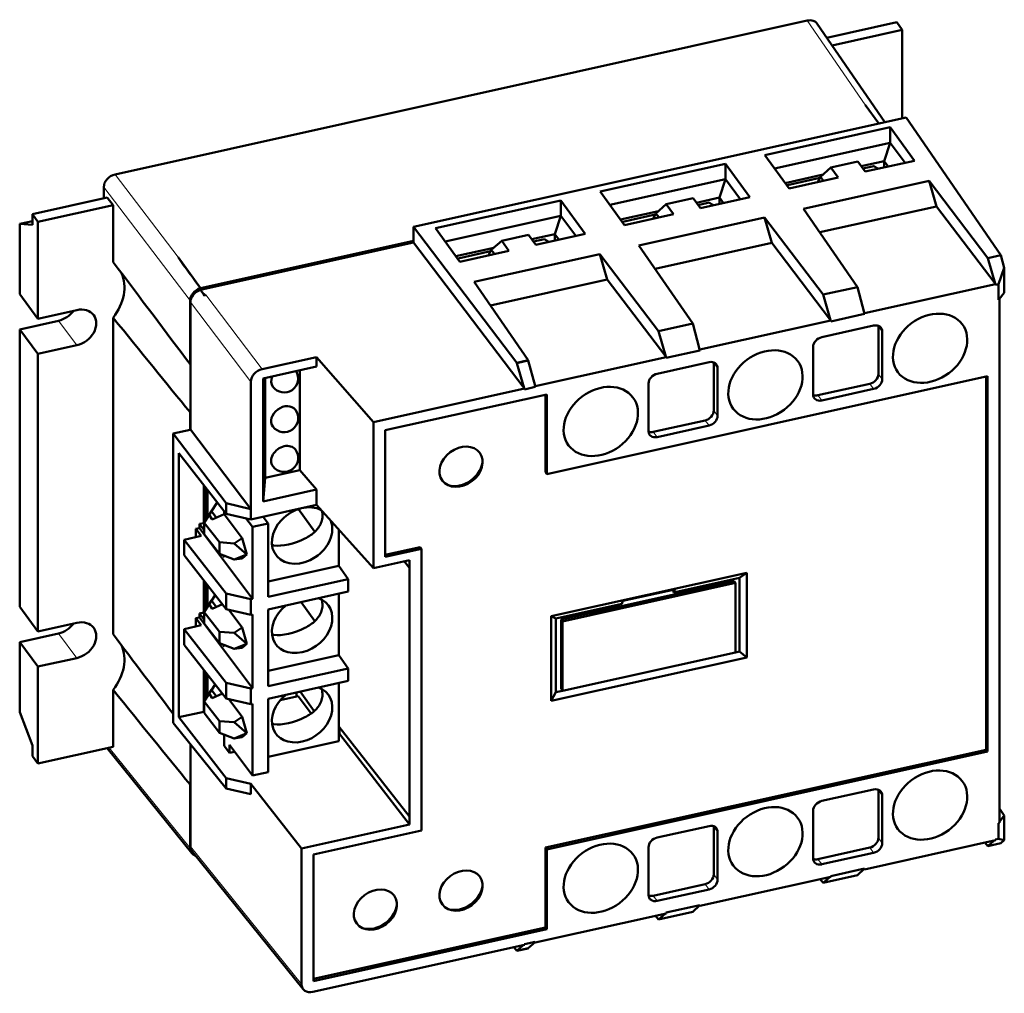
# Model space of a CAD drawing. Header units: millimetres. Extents: x 28 to 394, y 93 to 284.
# Tile 5 of 6: x 309 to 394, y 98 to 181. Entities that reach past the tile are written whole.
import ezdxf

# ---------------------------------------------------------------- set-up
doc = ezdxf.new("R2010")
doc.units = ezdxf.units.MM
doc.layers.add('Arêtes tangentes visibles(ISO)', color=7, linetype='Continuous', lineweight=18)
doc.layers.add('Arêtes visibles(ISO)', color=7, linetype='Continuous', lineweight=50)

msp = doc.modelspace()

# ---------------------------------------------------------------- linework, layer by layer
at = {"layer": 'Arêtes tangentes visibles(ISO)'}
for p, q in [((376.98, 180.934), (381.942, 173.726)), ((323.029, 160.645), (317.623, 167.754)), ((316.659, 166.669), (324.062, 156.934)), ((330.241, 151.062), (325.405, 157.421)), ((324.091, 156.797), (329.278, 149.977)), ((314.353, 153.107), (312.785, 155.211)), ((383.408, 154.282), (383.076, 154.727)), ((369.291, 151.147), (368.959, 151.592)), ((383.408, 150.193), (383.076, 150.638)), ((382.667, 149.358), (382.335, 149.803)), ((378.221, 148.371), (377.889, 148.816)), ((369.291, 147.059), (368.959, 147.504)), ((368.55, 146.224), (368.218, 146.669)), ((364.104, 145.237), (363.772, 145.682)), ((314.353, 126.296), (312.785, 128.399)), ((324.062, 109.996), (317.126, 118.6)), ((383.408, 114.521), (383.076, 114.966)), ((369.291, 111.386), (368.959, 111.831)), ((383.408, 110.432), (383.076, 110.877)), ((333.616, 98.33), (324.091, 110.145)), ((382.667, 109.597), (382.335, 110.042)), ((378.221, 108.61), (377.889, 109.055)), ((369.291, 107.298), (368.959, 107.742)), ((368.55, 106.463), (368.218, 106.908)), ((364.104, 105.475), (363.772, 105.92))]:
    msp.add_line(p, q, dxfattribs=at)
at = {"layer": 'Arêtes visibles(ISO)'}
for p, q in [((317.623, 167.754), (376.98, 180.934)), ((377.828, 180.665), (383.634, 172.23)), ((378.653, 179.467), (384.64, 180.796)), ((385.122, 180.149), (384.64, 180.796)), ((379.103, 178.812), (385.122, 180.149)), ((385.122, 172.561), (385.122, 180.149)), ((383.11, 172.114), (381.942, 173.726)), ((385.45, 172.633), (343.21, 163.254)), ((385.45, 172.633), (393.575, 160.83)), ((373.333, 169.409), (384.078, 171.795)), ((384.078, 171.795), (386.157, 168.925)), ((384.078, 170.467), (384.078, 171.795)), ((374.162, 168.265), (384.078, 170.467)), ((384.078, 170.467), (383.57, 168.894)), ((384.078, 170.467), (385.359, 168.748)), ((375.412, 166.539), (373.333, 169.409)), ((381.322, 168.844), (379.008, 168.33)), ((381.941, 167.989), (381.322, 168.844)), ((383.57, 168.894), (381.602, 168.457)), ((386.157, 168.925), (381.941, 167.989)), ((383.917, 168.428), (383.57, 168.894)), ((383.57, 168.894), (383.57, 168.351)), ((359.216, 166.275), (369.962, 168.66)), ((369.962, 168.66), (372.04, 165.791)), ((369.962, 167.333), (369.962, 168.66)), ((378.12, 167.547), (379.008, 168.33)), ((379.008, 168.33), (379.627, 167.475)), ((382.672, 168.466), (381.745, 168.26)), ((360.045, 165.131), (369.962, 167.333)), ((369.962, 167.333), (369.453, 165.759)), ((369.962, 167.333), (371.243, 165.614)), ((378.327, 167.729), (375.073, 167.007)), ((378.062, 167.443), (375.279, 166.825)), ((379.627, 167.475), (375.412, 166.539)), ((376.664, 164.803), (387.418, 167.191)), ((378.12, 167.547), (377.906, 167.165)), ((377.906, 167.165), (377.952, 167.103)), ((378.38, 167.198), (378.12, 167.547)), ((387.418, 167.191), (392.446, 160.579)), ((388.058, 165.009), (387.418, 167.191)), ((316.659, 165.701), (316.659, 166.669)), ((310.536, 164.342), (316.958, 165.768)), ((317.461, 165.125), (316.958, 165.768)), ((345.1, 163.14), (355.845, 165.526)), ((355.845, 165.526), (357.923, 162.656)), ((355.845, 164.198), (355.845, 165.526)), ((361.295, 163.405), (359.216, 166.275)), ((367.205, 165.709), (364.891, 165.196)), ((367.824, 164.855), (367.205, 165.709)), ((369.453, 165.759), (367.486, 165.322)), ((372.04, 165.791), (367.824, 164.855)), ((369.8, 165.293), (369.453, 165.759)), ((369.453, 165.759), (369.453, 165.216)), ((311.018, 163.694), (317.461, 165.125)), ((317.461, 160.237), (317.461, 165.125)), ((364.003, 164.413), (364.891, 165.196)), ((364.891, 165.196), (365.51, 164.341)), ((368.555, 165.332), (367.628, 165.126)), ((381.278, 158.099), (376.664, 164.803)), ((378.051, 162.787), (388.058, 165.009)), ((388.058, 165.009), (393.086, 158.397)), ((310.536, 163.441), (310.536, 164.342)), ((310.536, 164.342), (311.018, 163.694)), ((345.928, 161.996), (355.845, 164.198)), ((355.845, 164.198), (355.336, 162.625)), ((355.845, 164.198), (357.126, 162.479)), ((364.21, 164.595), (360.956, 163.872)), ((363.945, 164.308), (361.163, 163.69)), ((365.51, 164.341), (361.295, 163.405)), ((362.547, 161.668), (373.301, 164.056)), ((364.003, 164.413), (363.789, 164.03)), ((363.789, 164.03), (363.835, 163.969)), ((364.263, 164.064), (364.003, 164.413)), ((373.301, 164.056), (378.329, 157.444)), ((373.941, 161.874), (373.301, 164.056)), ((309.451, 163.504), (310.536, 163.745)), ((309.451, 157.487), (309.451, 163.504)), ((309.451, 163.504), (310.536, 163.441)), ((311.018, 163.694), (311.018, 155.383)), ((343.21, 163.254), (352.075, 151.598)), ((343.21, 163.254), (343.21, 162.057)), ((347.178, 160.27), (345.1, 163.14)), ((353.088, 162.575), (350.774, 162.061)), ((353.707, 161.72), (353.088, 162.575)), ((355.336, 162.625), (353.369, 162.188)), ((354.438, 162.197), (353.511, 161.991)), ((357.923, 162.656), (353.707, 161.72)), ((355.336, 162.625), (355.336, 162.082)), ((355.683, 162.159), (355.336, 162.625)), ((324.944, 158.001), (343.21, 162.057)), ((324.944, 157.858), (343.21, 161.914)), ((343.21, 161.914), (343.21, 162.057)), ((352.704, 149.43), (343.21, 161.914)), ((350.093, 161.46), (346.839, 160.738)), ((349.886, 161.278), (349.672, 160.895)), ((349.886, 161.278), (350.774, 162.061)), ((350.146, 160.929), (349.886, 161.278)), ((350.774, 162.061), (351.393, 161.206)), ((367.161, 154.965), (362.547, 161.668)), ((363.934, 159.652), (373.941, 161.874)), ((373.941, 161.874), (378.969, 155.262)), ((323.029, 160.645), (324.944, 158.001)), ((349.828, 161.173), (347.046, 160.556)), ((351.393, 161.206), (347.178, 160.27)), ((348.43, 158.534), (359.184, 160.922)), ((349.672, 160.895), (349.718, 160.834)), ((359.184, 160.922), (364.212, 154.31)), ((359.824, 158.74), (359.184, 160.922)), ((392.446, 160.579), (393.575, 160.83)), ((392.446, 160.579), (393.086, 158.397)), ((393.575, 160.83), (393.868, 159.733)), ((393.377, 158.347), (393.868, 159.733)), ((393.868, 159.733), (393.868, 157.613)), ((349.818, 156.518), (359.824, 158.74)), ((359.824, 158.74), (364.852, 152.128)), ((324.944, 158.001), (324.944, 157.998)), ((353.055, 151.815), (348.43, 158.534)), ((378.329, 157.444), (381.278, 158.099)), ((381.865, 155.905), (381.278, 158.099)), ((393.118, 158.356), (381.894, 155.864)), ((393.086, 158.397), (393.118, 158.356)), ((393.118, 158.29), (393.118, 158.356)), ((393.377, 158.347), (393.118, 158.29)), ((393.377, 156.989), (393.377, 158.347)), ((309.451, 157.487), (311.018, 155.383)), ((324.944, 157.858), (325.28, 157.393)), ((324.944, 157.852), (324.944, 157.858)), ((325.405, 157.421), (325.28, 157.393)), ((325.28, 157.393), (325.282, 157.383)), ((378.329, 157.444), (378.969, 155.262)), ((393.377, 156.989), (393.421, 157.045)), ((393.868, 157.613), (393.421, 157.045)), ((393.421, 157.045), (393.45, 157.006)), ((324.062, 151.478), (324.062, 156.934)), ((324.091, 151.445), (324.091, 156.797)), ((393.45, 157.006), (393.377, 156.989)), ((393.45, 112.168), (393.45, 157.006)), ((311.018, 155.383), (314.353, 156.123)), ((317.461, 128.332), (317.461, 155.468)), ((381.894, 155.798), (379.001, 155.155)), ((381.865, 155.905), (381.894, 155.864)), ((381.894, 155.798), (381.865, 155.905)), ((381.894, 155.864), (381.894, 155.798)), ((309.451, 154.47), (312.785, 155.211)), ((364.212, 154.31), (367.161, 154.965)), ((367.748, 152.771), (367.161, 154.965)), ((379.001, 155.221), (367.777, 152.729)), ((378.221, 153.8), (382.667, 154.788)), ((378.969, 155.262), (379.001, 155.221)), ((379.001, 155.155), (379.001, 155.221)), ((383.076, 150.638), (383.076, 154.727)), ((309.451, 130.675), (309.451, 154.47)), ((311.018, 152.367), (309.451, 154.47)), ((364.212, 154.31), (364.852, 152.128)), ((383.408, 154.282), (383.408, 150.193)), ((314.353, 153.107), (311.018, 152.367)), ((377.48, 148.877), (377.48, 152.966)), ((311.018, 152.367), (311.018, 128.572)), ((330.241, 151.062), (334.909, 152.098)), ((334.909, 152.098), (339.784, 146.513)), ((334.909, 152.098), (334.909, 151.281)), ((364.884, 152.087), (353.66, 149.594)), ((364.852, 152.128), (364.884, 152.087)), ((367.777, 152.663), (364.884, 152.021)), ((364.884, 152.021), (364.884, 152.087)), ((367.748, 152.771), (367.777, 152.729)), ((367.777, 152.663), (367.748, 152.771)), ((367.777, 152.729), (367.777, 152.663)), ((324.091, 147.403), (324.091, 151.445)), ((330.316, 150.261), (334.909, 151.281)), ((353.055, 151.815), (352.075, 151.598)), ((353.055, 151.792), (352.075, 151.574)), ((352.075, 151.598), (352.075, 151.574)), ((352.075, 151.574), (352.704, 149.43)), ((353.055, 151.792), (353.055, 151.815)), ((353.632, 149.636), (353.055, 151.792)), ((364.104, 150.666), (368.55, 151.653)), ((368.959, 147.504), (368.959, 151.592)), ((369.291, 151.147), (369.291, 147.059)), ((330.497, 141.743), (330.497, 150.301)), ((333.461, 142.401), (333.461, 150.959)), ((354.641, 142.056), (392.434, 150.448)), ((392.313, 118.436), (392.313, 150.421)), ((392.434, 150.448), (392.434, 118.274)), ((329.278, 149.977), (329.278, 139.051)), ((330.316, 139.722), (330.316, 150.261)), ((352.735, 149.389), (352.704, 149.43)), ((353.66, 149.529), (352.735, 149.323)), ((353.632, 149.636), (353.66, 149.594)), ((353.66, 149.529), (353.632, 149.636)), ((353.66, 149.594), (353.66, 149.529)), ((363.363, 145.742), (363.363, 149.831)), ((377.889, 148.816), (382.335, 149.803)), ((352.735, 149.389), (339.784, 146.513)), ((340.783, 145.816), (354.641, 148.893)), ((352.735, 149.323), (352.735, 149.389)), ((354.52, 148.866), (354.52, 142.218)), ((354.641, 142.056), (354.641, 148.893)), ((382.667, 149.358), (378.221, 148.371)), ((324.062, 145.865), (324.062, 147.358)), ((324.091, 145.872), (324.091, 147.403)), ((339.784, 146.513), (339.784, 133.998)), ((363.772, 145.682), (368.218, 146.669)), ((368.55, 146.224), (364.104, 145.237)), ((324.062, 145.865), (322.609, 145.543)), ((322.609, 120.742), (322.609, 145.543)), ((322.609, 145.543), (327.156, 139.563)), ((324.062, 145.865), (324.091, 145.872)), ((324.091, 145.872), (329.278, 139.051)), ((340.783, 134.958), (340.783, 145.816)), ((323.081, 143.868), (327.156, 138.66)), ((323.081, 121.212), (323.081, 143.868)), ((330.497, 141.743), (333.461, 142.401)), ((333.461, 142.401), (334.909, 140.742)), ((354.641, 142.056), (354.52, 142.218)), ((325.236, 137.864), (325.236, 141.114)), ((330.497, 141.743), (330.316, 139.722)), ((325.413, 138.125), (325.413, 140.888)), ((325.546, 140.717), (325.546, 138.349)), ((330.316, 139.722), (334.909, 140.742)), ((334.909, 140.742), (334.909, 139.422)), ((326.395, 139.633), (325.905, 138.872)), ((327.156, 138.66), (327.156, 139.563)), ((327.156, 139.563), (329.278, 139.051)), ((334.909, 139.422), (329.278, 138.172)), ((339.784, 133.998), (334.909, 139.422)), ((325.271, 137.888), (325.684, 138.579)), ((325.888, 138.896), (325.684, 138.579)), ((325.684, 138.579), (325.952, 138.176)), ((326.305, 138.334), (325.888, 138.896)), ((325.952, 138.176), (326.987, 138.64)), ((326.987, 138.64), (326.987, 138.877)), ((326.987, 138.64), (328.524, 136.576)), ((329.278, 138.172), (327.156, 138.66)), ((329.278, 139.051), (329.278, 138.172)), ((334.745, 137.108), (333.361, 139.062)), ((325.236, 137.864), (324.877, 137.785)), ((324.877, 137.785), (325.271, 137.255)), ((324.877, 137.785), (324.877, 137.44)), ((325.236, 137.864), (325.271, 137.875)), ((325.271, 137.816), (325.236, 137.864)), ((326.593, 136.212), (325.271, 137.888)), ((325.271, 137.888), (325.271, 136.917)), ((328.844, 138.272), (329.398, 137.528)), ((330.762, 137.831), (329.398, 137.528)), ((330.333, 138.406), (330.762, 137.831)), ((330.762, 131.54), (330.762, 137.831)), ((323.552, 136.438), (324.996, 136.759)), ((324.543, 137.366), (324.877, 137.44)), ((324.996, 136.759), (324.543, 137.366)), ((324.543, 137.366), (324.543, 136.658)), ((324.877, 137.44), (329.398, 131.372)), ((325.271, 136.917), (326.593, 135.216)), ((329.398, 137.528), (329.398, 131.372)), ((336.814, 137.303), (336.814, 134.204)), ((327.156, 131.833), (323.552, 136.438)), ((323.552, 136.438), (323.552, 135.098)), ((327.832, 136.126), (326.593, 136.212)), ((326.593, 135.216), (326.593, 136.212)), ((328.524, 136.576), (327.832, 136.126)), ((327.832, 136.126), (328.916, 135.179)), ((328.524, 136.576), (328.916, 135.179)), ((323.552, 135.098), (327.156, 130.493)), ((326.593, 135.216), (327.832, 134.732)), ((326.872, 135.107), (326.987, 134.953)), ((328.916, 135.179), (327.832, 134.732)), ((328.524, 134.834), (328.916, 135.179)), ((343.775, 135.81), (340.783, 135.146)), ((343.895, 135.649), (340.783, 134.958)), ((343.895, 135.649), (343.775, 135.81)), ((343.895, 111.518), (343.895, 135.649)), ((326.987, 134.953), (326.987, 135.062)), ((327.832, 134.732), (328.524, 134.834)), ((342.868, 134.683), (339.784, 133.998)), ((342.837, 134.053), (342.422, 134.584)), ((342.427, 134.585), (342.837, 134.053)), ((342.868, 134.683), (342.868, 134.013)), ((330.762, 132.86), (336.814, 134.204)), ((336.814, 134.204), (337.621, 133.063)), ((342.837, 134.053), (342.868, 134.013)), ((342.868, 134.013), (342.869, 134.013)), ((342.869, 134.013), (342.869, 112.698)), ((355.029, 129.872), (371.796, 133.595)), ((371.796, 133.595), (371.162, 133.179)), ((371.796, 133.595), (371.796, 126.339)), ((325.236, 130.203), (325.236, 132.947)), ((325.413, 130.464), (325.413, 132.72)), ((325.546, 132.55), (325.546, 130.687)), ((337.621, 133.063), (330.762, 131.54)), ((337.621, 133.063), (337.621, 131.991)), ((355.882, 129.601), (370.702, 132.892)), ((356.002, 129.439), (370.823, 132.73)), ((365.515, 131.925), (371.162, 133.179)), ((370.702, 132.892), (370.823, 132.73)), ((370.823, 132.73), (370.823, 126.772)), ((371.162, 133.179), (371.162, 126.852)), ((326.216, 131.694), (325.905, 131.211)), ((327.156, 130.493), (327.156, 131.833)), ((327.156, 131.833), (329.278, 131.345)), ((330.762, 130.468), (337.621, 131.991)), ((336.814, 131.812), (336.814, 126.543)), ((361.17, 131.191), (365.616, 132.178)), ((365.616, 132.178), (365.515, 131.925)), ((365.515, 132.156), (365.515, 131.925)), ((325.271, 130.226), (325.684, 130.918)), ((325.888, 131.234), (325.684, 130.918)), ((325.684, 130.918), (325.952, 130.514)), ((326.305, 130.672), (325.888, 131.234)), ((325.952, 130.514), (326.831, 130.908)), ((329.398, 131.372), (329.278, 131.345)), ((329.278, 131.345), (329.278, 130.004)), ((334.745, 129.447), (333.579, 131.093)), ((355.422, 129.684), (361.069, 130.938)), ((361.069, 130.938), (361.17, 131.191)), ((309.451, 130.675), (311.018, 128.572)), ((325.236, 130.203), (324.877, 130.123)), ((324.877, 130.123), (325.271, 129.594)), ((324.877, 130.123), (324.877, 129.778)), ((325.236, 130.203), (325.271, 130.213)), ((325.271, 130.155), (325.236, 130.203)), ((326.593, 128.551), (325.271, 130.226)), ((325.271, 130.226), (325.271, 129.255)), ((329.278, 130.004), (327.156, 130.493)), ((327.388, 130.439), (328.524, 128.915)), ((329.278, 130.004), (329.398, 130.031)), ((329.398, 130.031), (329.398, 123.71)), ((330.762, 123.879), (330.762, 130.468)), ((311.018, 128.572), (314.353, 129.312)), ((324.543, 129.704), (324.877, 129.778)), ((324.996, 129.097), (324.543, 129.704)), ((324.543, 129.704), (324.543, 128.997)), ((324.877, 129.778), (329.398, 123.71)), ((325.271, 129.255), (326.593, 127.555)), ((355.029, 122.617), (355.029, 129.872)), ((355.029, 129.872), (355.422, 129.684)), ((355.422, 123.357), (355.422, 129.684)), ((355.882, 129.601), (356.002, 129.439)), ((355.882, 123.643), (355.882, 129.601)), ((356.002, 123.482), (356.002, 129.439)), ((309.451, 127.659), (312.785, 128.399)), ((323.552, 128.777), (324.996, 129.097)), ((327.156, 124.172), (323.552, 128.777)), ((323.552, 128.777), (323.552, 127.436)), ((327.832, 128.465), (326.593, 128.551)), ((326.593, 127.555), (326.593, 128.551)), ((328.524, 128.915), (327.832, 128.465)), ((327.832, 128.465), (328.916, 127.518)), ((328.524, 128.915), (328.916, 127.518)), ((309.451, 121.642), (309.451, 127.659)), ((311.018, 125.555), (309.451, 127.659)), ((326.593, 127.555), (327.832, 127.07)), ((328.916, 127.518), (327.832, 127.07)), ((328.524, 127.172), (328.916, 127.518)), ((323.552, 127.436), (327.156, 122.832)), ((326.872, 127.446), (326.987, 127.292)), ((326.987, 127.292), (326.987, 127.401)), ((327.832, 127.07), (328.524, 127.172)), ((370.823, 126.772), (356.002, 123.482)), ((371.162, 126.852), (370.823, 126.776)), ((371.796, 126.339), (371.162, 126.852)), ((314.353, 126.296), (311.018, 125.555)), ((330.762, 125.199), (336.814, 126.543)), ((336.814, 126.543), (337.621, 125.402)), ((371.796, 126.339), (355.029, 122.617)), ((311.018, 125.555), (311.018, 117.244)), ((325.236, 121.69), (325.236, 125.286)), ((325.413, 122.803), (325.413, 125.059)), ((337.621, 125.402), (330.762, 123.879)), ((337.621, 125.402), (337.621, 124.33)), ((325.546, 124.889), (325.546, 123.026)), ((327.156, 122.832), (327.156, 124.172)), ((327.156, 124.172), (329.278, 123.684)), ((330.762, 122.807), (337.621, 124.33)), ((336.814, 124.15), (336.814, 119.18)), ((317.461, 118.675), (317.461, 123.563)), ((325.271, 122.565), (325.684, 123.257)), ((325.888, 123.573), (325.684, 123.257)), ((325.684, 123.257), (325.952, 122.853)), ((326.305, 123.011), (325.888, 123.573)), ((326.216, 124.033), (325.905, 123.55)), ((329.398, 123.71), (329.278, 123.684)), ((329.278, 123.684), (329.278, 122.343)), ((333.169, 122.981), (333.169, 123.341)), ((334.696, 121.741), (333.51, 123.417)), ((355.029, 122.617), (355.422, 123.357)), ((356, 123.485), (355.422, 123.357)), ((355.882, 123.643), (356.002, 123.482)), ((326.593, 120.889), (325.271, 122.565)), ((325.271, 122.565), (325.271, 121.594)), ((325.952, 122.853), (326.831, 123.247)), ((329.278, 122.343), (327.156, 122.832)), ((327.388, 122.778), (328.524, 121.254)), ((330.762, 116.516), (330.762, 122.807)), ((333.32, 123.014), (331.778, 122.672)), ((334.427, 121.528), (333.32, 123.014)), ((310.536, 118.792), (309.451, 121.642)), ((325.236, 121.69), (323.081, 121.212)), ((325.271, 121.693), (325.236, 121.69)), ((325.271, 121.594), (326.593, 119.894)), ((329.278, 122.343), (329.398, 122.37)), ((329.398, 122.37), (329.398, 116.213)), ((322.609, 120.742), (327.156, 115.101)), ((327.156, 116.005), (323.081, 121.212)), ((327.832, 120.803), (326.593, 120.889)), ((326.593, 119.894), (326.593, 120.889)), ((328.524, 121.254), (327.832, 120.803)), ((327.832, 120.803), (328.916, 119.857)), ((328.524, 121.254), (328.916, 119.857)), ((326.593, 119.894), (327.832, 119.409)), ((336.814, 120.435), (342.837, 112.738)), ((336.884, 120.345), (336.884, 119.798)), ((326.987, 119.648), (326.891, 119.777)), ((326.987, 118.779), (326.987, 119.739)), ((328.916, 119.857), (327.832, 119.409)), ((327.832, 119.409), (328.524, 119.511)), ((328.524, 119.511), (328.916, 119.857)), ((330.762, 117.836), (336.814, 119.18)), ((336.884, 119.798), (336.814, 119.782)), ((342.868, 112.028), (336.884, 119.798)), ((310.536, 117.891), (310.536, 118.792)), ((311.018, 117.244), (317.461, 118.675)), ((316.957, 118.563), (324.207, 109.569)), ((324.091, 115.498), (324.091, 118.904)), ((326.987, 118.779), (327.439, 118.172)), ((329.398, 116.213), (327.439, 118.843)), ((327.439, 118.843), (327.439, 118.172)), ((327.868, 118.267), (327.439, 118.172)), ((392.313, 118.436), (354.52, 110.044)), ((392.434, 118.274), (354.641, 109.883)), ((392.434, 118.274), (392.313, 118.436)), ((311.018, 117.244), (310.536, 117.891)), ((329.398, 116.213), (330.762, 116.516)), ((327.156, 116.005), (329.278, 115.516)), ((327.156, 115.101), (327.156, 116.005)), ((324.062, 109.996), (324.062, 115.452)), ((324.091, 110.145), (324.091, 115.498)), ((329.278, 114.637), (327.156, 115.101)), ((333.616, 109.973), (329.278, 115.516)), ((329.278, 114.637), (329.278, 115.516)), ((378.221, 114.039), (382.667, 115.027)), ((383.076, 110.877), (383.076, 114.966)), ((383.408, 114.521), (383.408, 110.432)), ((377.48, 109.116), (377.48, 113.204)), ((393.45, 113.409), (393.868, 112.801)), ((342.868, 112.698), (342.837, 112.738)), ((342.837, 112.738), (342.869, 112.698)), ((342.868, 112.698), (342.868, 112.028)), ((342.869, 112.698), (342.868, 112.698)), ((393.45, 112.248), (393.868, 112.801)), ((393.868, 112.801), (393.868, 110.681)), ((342.868, 112.028), (333.616, 109.973)), ((334.632, 109.462), (343.895, 111.518)), ((364.104, 110.905), (368.55, 111.892)), ((368.959, 107.742), (368.959, 111.831)), ((393.377, 112.152), (393.45, 112.168)), ((393.377, 110.794), (393.377, 112.152)), ((369.291, 111.386), (369.291, 107.298)), ((381.894, 108.178), (393.118, 110.67)), ((393.013, 110.647), (392.446, 110.163)), ((393.377, 110.794), (393.118, 110.736)), ((393.118, 110.67), (393.118, 110.736)), ((393.868, 110.681), (393.377, 110.794)), ((393.868, 110.681), (393.575, 110.413)), ((333.616, 98.33), (333.616, 109.973)), ((354.641, 109.883), (354.52, 110.044)), ((354.52, 110.044), (354.52, 103.208)), ((354.641, 109.883), (354.641, 103.046)), ((363.363, 105.981), (363.363, 110.07)), ((377.889, 109.055), (382.335, 110.042)), ((392.446, 110.163), (392.201, 110.467)), ((393.575, 110.413), (392.446, 110.163)), ((324.235, 109.719), (333.76, 97.903)), ((334.632, 98.603), (334.632, 109.462)), ((382.667, 109.597), (378.221, 108.61)), ((381.894, 108.244), (379.001, 107.602)), ((381.278, 107.683), (381.865, 108.218)), ((381.865, 108.218), (381.894, 108.244)), ((381.865, 108.218), (381.894, 108.178)), ((381.894, 108.244), (381.894, 108.178)), ((367.777, 105.044), (379.001, 107.536)), ((378.329, 107.028), (378.084, 107.332)), ((381.278, 107.683), (378.329, 107.028)), ((378.897, 107.513), (378.329, 107.028)), ((379.001, 107.536), (379.001, 107.602)), ((363.772, 105.92), (368.218, 106.908)), ((368.55, 106.463), (364.104, 105.475)), ((367.777, 105.11), (364.884, 104.467)), ((367.161, 104.548), (367.748, 105.083)), ((367.748, 105.083), (367.777, 105.11)), ((367.748, 105.083), (367.777, 105.044)), ((367.777, 105.11), (367.777, 105.044)), ((353.66, 101.909), (364.884, 104.401)), ((364.212, 103.893), (363.967, 104.198)), ((367.161, 104.548), (364.212, 103.893)), ((364.78, 104.378), (364.212, 103.893)), ((364.884, 104.401), (364.884, 104.467)), ((354.52, 103.208), (334.632, 98.792)), ((354.641, 103.046), (334.632, 98.603)), ((354.52, 103.208), (354.641, 103.046)), ((334.58, 97.672), (352.735, 101.704)), ((351.819, 101.5), (352.075, 101.182)), ((352.075, 101.205), (352.631, 101.681)), ((352.075, 101.205), (353.055, 101.423)), ((353.055, 101.399), (352.075, 101.182)), ((353.66, 101.975), (352.735, 101.77)), ((352.735, 101.704), (352.735, 101.77)), ((353.055, 101.423), (353.632, 101.949)), ((353.055, 101.399), (353.055, 101.423)), ((353.632, 101.949), (353.66, 101.975)), ((353.632, 101.949), (353.66, 101.909)), ((353.66, 101.975), (353.66, 101.909)), ((352.075, 101.182), (352.075, 101.205))]:
    msp.add_line(p, q, dxfattribs=at)
at = {"layer": 'Arêtes visibles(ISO)', "flags": 128}
for points in [[(383.059, 168.237), (383.042, 168.247), (383.026, 168.257), (383.009, 168.267), (382.993, 168.276), (382.977, 168.286), (382.96, 168.296), (382.944, 168.305), (382.928, 168.315), (382.912, 168.325), (382.896, 168.334), (382.879, 168.344), (382.863, 168.353), (382.847, 168.363), (382.831, 168.372), (382.815, 168.382), (382.799, 168.391), (382.783, 168.401), (382.767, 168.41), (382.751, 168.42), (382.735, 168.429), (382.719, 168.438), (382.703, 168.448), (382.688, 168.457), (382.672, 168.466)], [(375.279, 166.825), (375.28, 166.82), (375.28, 166.816), (375.28, 166.811), (375.28, 166.807), (375.28, 166.802), (375.281, 166.798), (375.281, 166.793), (375.281, 166.788), (375.281, 166.784), (375.281, 166.779), (375.282, 166.775), (375.282, 166.77), (375.282, 166.765), (375.282, 166.761), (375.283, 166.756), (375.283, 166.752), (375.283, 166.747), (375.283, 166.742), (375.283, 166.738), (375.284, 166.733), (375.284, 166.729), (375.284, 166.724), (375.284, 166.719), (375.285, 166.715)], [(368.942, 165.103), (368.925, 165.112), (368.909, 165.122), (368.893, 165.132), (368.876, 165.142), (368.86, 165.151), (368.844, 165.161), (368.827, 165.171), (368.811, 165.18), (368.795, 165.19), (368.779, 165.2), (368.762, 165.209), (368.746, 165.219), (368.73, 165.228), (368.714, 165.238), (368.698, 165.247), (368.682, 165.257), (368.666, 165.266), (368.65, 165.276), (368.634, 165.285), (368.618, 165.294), (368.602, 165.304), (368.587, 165.313), (368.571, 165.322), (368.555, 165.332)], [(361.163, 163.69), (361.163, 163.686), (361.163, 163.681), (361.163, 163.677), (361.163, 163.672), (361.164, 163.668), (361.164, 163.663), (361.164, 163.658), (361.164, 163.654), (361.164, 163.649), (361.165, 163.645), (361.165, 163.64), (361.165, 163.635), (361.165, 163.631), (361.165, 163.626), (361.166, 163.622), (361.166, 163.617), (361.166, 163.612), (361.166, 163.608), (361.167, 163.603), (361.167, 163.599), (361.167, 163.594), (361.167, 163.589), (361.167, 163.585), (361.168, 163.58)], [(354.825, 161.968), (354.808, 161.978), (354.792, 161.988), (354.776, 161.997), (354.759, 162.007), (354.743, 162.017), (354.727, 162.027), (354.71, 162.036), (354.694, 162.046), (354.678, 162.056), (354.662, 162.065), (354.646, 162.075), (354.629, 162.084), (354.613, 162.094), (354.597, 162.103), (354.581, 162.113), (354.565, 162.122), (354.549, 162.132), (354.533, 162.141), (354.517, 162.151), (354.501, 162.16), (354.486, 162.169), (354.47, 162.179), (354.454, 162.188), (354.438, 162.197)], [(347.046, 160.556), (347.046, 160.551), (347.046, 160.547), (347.046, 160.542), (347.046, 160.537), (347.047, 160.533), (347.047, 160.528), (347.047, 160.524), (347.047, 160.519), (347.048, 160.515), (347.048, 160.51), (347.048, 160.505), (347.048, 160.501), (347.048, 160.496), (347.049, 160.492), (347.049, 160.487), (347.049, 160.482), (347.049, 160.478), (347.049, 160.473), (347.05, 160.469), (347.05, 160.464), (347.05, 160.459), (347.05, 160.455), (347.051, 160.45), (347.051, 160.446)], [(333.91, 136.542), (334.035, 136.608), (334.157, 136.676), (334.273, 136.748), (334.385, 136.821), (334.491, 136.897), (334.592, 136.975), (334.691, 137.059), (334.785, 137.146), (334.875, 137.238), (334.96, 137.333), (335.038, 137.433), (335.111, 137.536), (335.176, 137.642), (335.233, 137.751), (335.283, 137.863), (335.325, 137.977), (335.358, 138.093), (335.383, 138.209), (335.4, 138.327), (335.409, 138.444), (335.409, 138.561), (335.401, 138.679), (335.385, 138.799), (335.361, 138.92)], [(331.081, 135.981), (331.087, 135.979), (331.093, 135.978), (331.099, 135.976), (331.106, 135.975), (331.112, 135.973), (331.119, 135.972), (331.125, 135.97), (331.131, 135.969), (331.138, 135.967), (331.144, 135.966), (331.151, 135.965), (331.157, 135.963), (331.164, 135.962), (331.171, 135.961), (331.177, 135.959), (331.184, 135.958), (331.191, 135.957), (331.197, 135.956), (331.204, 135.954), (331.211, 135.953), (331.217, 135.952), (331.224, 135.951), (331.231, 135.95), (331.238, 135.949)], [(333.91, 128.881), (334.037, 128.947), (334.159, 129.017), (334.277, 129.089), (334.39, 129.163), (334.496, 129.24), (334.599, 129.319), (334.698, 129.404), (334.793, 129.493), (334.884, 129.586), (334.969, 129.683), (335.047, 129.784), (335.12, 129.888), (335.184, 129.996), (335.241, 130.107), (335.291, 130.22), (335.331, 130.336), (335.364, 130.453), (335.387, 130.571), (335.403, 130.69), (335.409, 130.808), (335.408, 130.927), (335.398, 131.047), (335.38, 131.168), (335.353, 131.29)], [(331.081, 128.32), (331.087, 128.318), (331.093, 128.317), (331.099, 128.315), (331.106, 128.313), (331.112, 128.312), (331.119, 128.31), (331.125, 128.309), (331.131, 128.307), (331.138, 128.306), (331.144, 128.305), (331.151, 128.303), (331.157, 128.302), (331.164, 128.301), (331.171, 128.299), (331.177, 128.298), (331.184, 128.297), (331.191, 128.295), (331.197, 128.294), (331.204, 128.293), (331.211, 128.292), (331.217, 128.291), (331.224, 128.29), (331.231, 128.289), (331.238, 128.287)], [(333.91, 121.219), (334.037, 121.286), (334.159, 121.355), (334.277, 121.427), (334.39, 121.502), (334.496, 121.578), (334.599, 121.658), (334.698, 121.742), (334.793, 121.831), (334.884, 121.924), (334.969, 122.022), (335.047, 122.123), (335.12, 122.227), (335.184, 122.335), (335.241, 122.446), (335.291, 122.559), (335.331, 122.675), (335.364, 122.792), (335.387, 122.91), (335.403, 123.029), (335.409, 123.147), (335.408, 123.266), (335.398, 123.386), (335.38, 123.507), (335.353, 123.629)], [(331.081, 120.658), (331.087, 120.657), (331.093, 120.655), (331.099, 120.654), (331.106, 120.652), (331.112, 120.651), (331.119, 120.649), (331.125, 120.648), (331.131, 120.646), (331.138, 120.645), (331.144, 120.643), (331.151, 120.642), (331.157, 120.641), (331.164, 120.639), (331.171, 120.638), (331.177, 120.637), (331.184, 120.635), (331.191, 120.634), (331.197, 120.633), (331.204, 120.632), (331.211, 120.631), (331.217, 120.629), (331.224, 120.628), (331.231, 120.627), (331.238, 120.626)]]:
    msp.add_lwpolyline(points, dxfattribs=at)
at = {"layer": 'Arêtes visibles(ISO)'}
for centre, end in [((332.127, 150.255), 31.89547), ((332.127, 146.85), 36.69024), ((332.127, 143.445), 36.69024)]:
    msp.add_arc(centre, 1.2, 216.69024, end, dxfattribs=at)
for centre, major_axis, ratio, start_param, end_param in [((376.98, 180.063), (0.834, 0.622), 0.775902, 6.253848, 7.329223), ((317.623, 166.883), (-0.834, -0.621), 0.776312, 4.188547, 5.759039), ((378.976, 164.294), (-4.531, -3.376), 0.776107, 4.972263, 4.983395), ((364.859, 161.16), (-4.531, -3.376), 0.776107, 4.972263, 4.983395), ((323.022, 159.783), (22.449, -31.015), 0.013349, 1.503557, 1.588932), ((350.742, 158.025), (-4.531, -3.376), 0.776107, 4.972263, 4.983395), ((241.92, 254.373), (-99.036, 126.607), 0.014133, 3.752628, 3.863072), ((314.353, 157.162), (3.528, 2.629), 0.776107, 5.05547, 6.115249), ((325.026, 157.148), (0.834, 0.621), 0.776312, 1.13233, 2.617446), ((325.055, 157.011), (0.834, 0.621), 0.776312, 1.162428, 2.617446), ((322.35, 160.568), (22.449, -31.015), 0.013349, 1.458269, 1.473459), ((325.644, 156.236), (-0.192, 1.194), 0.815769, 0.048193, 0.178855), ((314.353, 154.615), (1.443, 1.075), 0.776107, 4.188088, 7.329681), ((312.785, 156.719), (1.443, 1.075), 0.776107, 4.188088, 5.083008), ((241.92, 254.373), (-99.036, 126.607), 0.014133, 2.456244, 2.566689), ((382.667, 154.117), (0.642, 0.478), 0.776107, 5.758885, 7.329681), ((382.335, 154.562), (0.642, 0.478), 0.776107, 5.758885, 5.819905), ((378.221, 153.13), (0.642, 0.478), 0.776107, 1.046496, 2.617292), ((320.683, 148.667), (3.528, 2.629), 0.776107, 0.05588, 0.068669), ((368.55, 150.983), (0.642, 0.478), 0.776107, 5.758885, 7.329681), ((368.218, 151.428), (0.642, 0.478), 0.776107, 5.758885, 5.819905), ((330.242, 150.191), (0.834, 0.621), 0.776312, 1.046954, 2.617446), ((332.127, 150.255), (-0.962, -0.717), 0.776107, 5.341225, 6.283185), ((364.104, 149.996), (0.642, 0.478), 0.776107, 1.046496, 2.617292), ((382.335, 150.474), (0.642, 0.478), 0.776107, 4.188088, 5.758885), ((382.667, 150.029), (-0.642, -0.478), 0.776107, 1.046496, 2.617292), ((378.221, 149.041), (-0.642, -0.478), 0.776107, 5.758885, 7.329681), ((377.889, 149.486), (0.642, 0.478), 0.776107, 3.604873, 4.188088), ((332.127, 146.85), (-0.962, -0.717), 0.776107, 3.141593, 6.283185), ((320.683, 148.667), (-3.528, -2.629), 0.776107, 2.024322, 2.037111), ((368.218, 147.339), (0.642, 0.478), 0.776107, 4.188088, 5.758885), ((368.55, 146.894), (-0.642, -0.478), 0.776107, 1.046496, 2.617292), ((364.104, 145.907), (-0.642, -0.478), 0.776107, 5.758885, 7.329681), ((363.772, 146.352), (0.642, 0.478), 0.776107, 3.604873, 4.188088), ((332.127, 143.445), (0.962, 0.717), 0.776107, 0, 3.141593), ((347.174, 142.853), (-1.697, -1.265), 0.776107, 0.520198, 2.621394), ((333.66, 136.798), (2.245, 1.673), 0.776107, 0.355912, 6.06988), ((333.096, 137.556), (2.615, 1.153), 0.44247, 3.74795, 4.830149), ((333.66, 129.137), (-2.245, -1.673), 0.776107, 4.758675, 9.900687), ((312.785, 129.908), (1.443, 1.075), 0.776107, 4.188088, 5.083008), ((314.353, 127.804), (1.443, 1.075), 0.776107, 4.188088, 7.329681), ((241.92, 222.467), (-99.036, 126.607), 0.014133, 3.778392, 3.863072), ((333.096, 129.894), (2.615, 1.153), 0.44247, 3.74795, 4.830149), ((314.353, 125.257), (3.528, 2.629), 0.776107, 5.05547, 6.115249), ((241.92, 222.467), (-99.036, 126.607), 0.014133, 2.456244, 2.566689), ((333.66, 121.476), (-2.245, -1.673), 0.776107, 4.758675, 9.900687), ((333.096, 122.233), (2.615, 1.153), 0.44247, 3.74795, 4.830149), ((320.683, 116.762), (-3.528, -2.629), 0.776107, 2.024322, 2.037111), ((382.667, 114.356), (0.642, 0.478), 0.776107, 5.758885, 7.329681), ((382.335, 114.801), (0.642, 0.478), 0.776107, 5.758885, 5.819905), ((378.221, 113.369), (0.642, 0.478), 0.776107, 1.046496, 2.617292), ((368.55, 111.222), (0.642, 0.478), 0.776107, 5.758885, 7.329681), ((368.218, 111.667), (0.642, 0.478), 0.776107, 5.758885, 5.819905), ((364.104, 110.234), (0.642, 0.478), 0.776107, 1.046496, 2.617292), ((382.335, 110.713), (0.642, 0.478), 0.776107, 4.188088, 5.758885), ((325.026, 110.21), (-0.834, -0.622), 0.775902, 5.758731, 6.790335), ((325.055, 110.36), (-0.834, -0.622), 0.775902, 5.758731, 6.312522), ((382.667, 110.268), (-0.642, -0.478), 0.776107, 1.046496, 2.617292), ((378.221, 109.28), (-0.642, -0.478), 0.776107, 5.758885, 7.329681), ((377.889, 109.725), (0.642, 0.478), 0.776107, 3.604873, 4.188088), ((368.218, 107.578), (0.642, 0.478), 0.776107, 4.188088, 5.758885), ((368.55, 107.133), (-0.642, -0.478), 0.776107, 1.046496, 2.617292), ((347.174, 106.524), (-1.697, -1.265), 0.776107, 0.520198, 2.621394), ((364.104, 106.146), (-0.642, -0.478), 0.776107, 5.758885, 7.329681), ((363.772, 106.591), (0.642, 0.478), 0.776107, 3.604873, 4.188088), ((339.831, 104.893), (-1.697, -1.265), 0.776107, 0.520198, 2.621394), ((334.58, 98.544), (-0.834, -0.622), 0.775902, 5.758731, 7.329223)]:
    msp.add_ellipse(centre, major_axis=major_axis, ratio=ratio, start_param=start_param, end_param=end_param, dxfattribs=at)
for centre, major_axis in [((387.506, 152.846), (-2.758, -2.055)), ((373.389, 149.711), (-2.758, -2.055)), ((359.272, 146.577), (-2.758, -2.055)), ((347.295, 142.692), (-1.604, -1.195)), ((387.506, 113.688), (-2.758, -2.055)), ((373.389, 110.553), (-2.758, -2.055)), ((359.272, 107.419), (-2.758, -2.055)), ((347.295, 106.362), (-1.604, -1.195)), ((339.951, 104.732), (-1.604, -1.195))]:
    msp.add_ellipse(centre, major_axis=major_axis, ratio=0.776107, dxfattribs=at)

doc.saveas('drawing.dxf')
